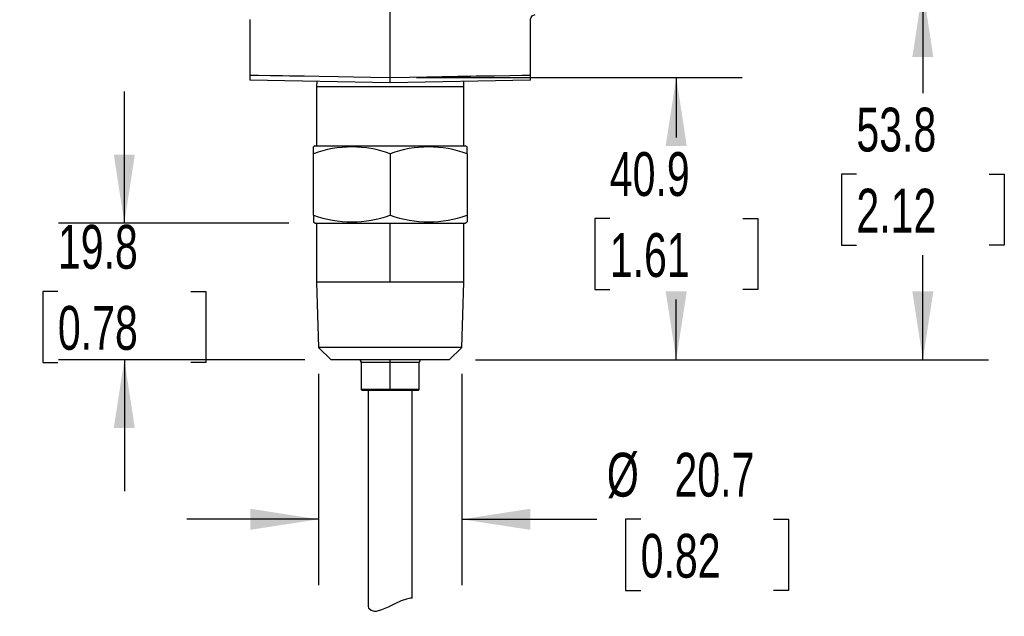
# Model space of a CAD drawing. Header units: millimetres. Extents: x 0 to 838, y 0 to 648.
# Tile 7 of 16: x 120 to 262, y 413 to 499. Entities that reach past the tile are written whole.
import ezdxf

# ---------------------------------------------------------------- set-up
doc = ezdxf.new("R2010")
doc.units = ezdxf.units.MM
doc.header["$LTSCALE"] = 3
doc.layers.add('DIMENSIONS', color=140, linetype='Continuous', lineweight=25)
doc.styles.add('SLDTEXTSTYLE0', font='TXT', dxfattribs={"width": 0.7})
doc.dimstyles.new('SLDDIMSTYLE0', dxfattribs={"dimtxt": 6.474023, "dimasz": 9.906, "dimexe": 0, "dimexo": 0.0625, "dimgap": 1.618506, "dimtad": 0, "dimtih": 1, "dimtoh": 1, "dimdec": 1, "dimrnd": 1e-09, "dimzin": 12, "dimdsep": 46, "dimtxsty": 'SLDTEXTSTYLE0', "dimsah": 1, "dimcen": 0.09, "dimadec": 0, "dimazin": 3, "dimtfac": 1, "dimtdec": 1, "dimtmove": 0, "dimatfit": 0, "dimfxl": 0, "dimfrac": 2, "dimtolj": 1, "dimtzin": 12, "dimarcsym": 0})
doc.dimstyles.new('SLDDIMSTYLE1', dxfattribs={"dimtxt": 6.474023, "dimasz": 9.906, "dimexe": 0, "dimexo": 0.0625, "dimgap": 1.618506, "dimtad": 0, "dimtih": 1, "dimtoh": 1, "dimdec": 1, "dimrnd": 1e-09, "dimzin": 12, "dimdsep": 46, "dimtxsty": 'SLDTEXTSTYLE0', "dimsah": 1, "dimcen": 0.09, "dimadec": 0, "dimazin": 3, "dimtfac": 1, "dimtdec": 1, "dimtofl": 0, "dimtmove": 0, "dimatfit": 3, "dimfxl": 0, "dimfrac": 2, "dimtolj": 1, "dimtzin": 12, "dimarcsym": 0})

# ---------------------------------------------------------------- blocks, each defined once
blk = doc.blocks.new('_D_11')
at = {"layer": 'DIMENSIONS'}
for p, q in [((155.6, 584.93), (86.62, 584.93)), ((96.14, 584.93), (96.14, 451.45)), ((96.14, 297.39), (96.14, 430.87)), ((169.7, 297.39), (86.62, 297.39))]:
    blk.add_line(p, q, dxfattribs=at)
for points in [[(96.14, 584.93), (94.62, 575.02), (97.67, 575.02)], [(96.14, 297.39), (97.67, 307.3), (94.62, 307.3)]]:
    blk.add_solid(points, dxfattribs=at)
at = {"layer": 'DIMENSIONS', "char_height": 6.35, "attachment_point": 1, "style": 'SLDTEXTSTYLE0'}
for s, insert in [('439.9', (83.83, 449.34)), ('[17.32]', (79.99, 439.06))]:
    blk.add_mtext(s, dxfattribs=dict(at, insert=insert))
blk = doc.blocks.new('_D_12')
at = {"layer": 'DIMENSIONS'}
for p, q in [((135.02, 469.6), (135.02, 488.65)), ((158.84, 469.6), (125.49, 469.6)), ((125.4, 459.7), (123.23, 459.7)), ((123.23, 459.7), (123.23, 449.41)), ((144.64, 459.7), (146.81, 459.7)), ((146.81, 459.7), (146.81, 449.41)), ((123.23, 449.41), (125.4, 449.41)), ((161.17, 449.79), (125.49, 449.79)), ((135.02, 449.79), (135.02, 430.74)), ((146.81, 449.41), (144.64, 449.41))]:
    blk.add_line(p, q, dxfattribs=at)
for points in [[(135.02, 469.6), (136.54, 479.51), (133.49, 479.51)], [(135.02, 449.79), (133.49, 439.89), (136.54, 439.89)]]:
    blk.add_solid(points, dxfattribs=at)
at = {"layer": 'DIMENSIONS', "char_height": 6.35, "attachment_point": 1, "style": 'SLDTEXTSTYLE0'}
for s, insert in [('19.8', (125.4, 469.33)), ('0.78', (125.4, 457.59))]:
    blk.add_mtext(s, dxfattribs=dict(at, insert=insert))
blk = doc.blocks.new('_D_13')
at = {"layer": 'DIMENSIONS'}
for p, q in [((163.14, 447.76), (163.14, 417.16)), ((183.88, 447.76), (183.88, 417.16)), ((163.14, 426.68), (144.09, 426.68)), ((183.88, 426.68), (203.43, 426.68)), ((209.77, 426.68), (207.59, 426.68)), ((207.59, 426.68), (207.59, 416.39)), ((229.01, 426.68), (231.18, 426.68)), ((231.18, 426.68), (231.18, 416.39)), ((207.59, 416.39), (209.77, 416.39)), ((231.18, 416.39), (229.01, 416.39))]:
    blk.add_line(p, q, dxfattribs=at)
for points in [[(163.14, 426.68), (153.24, 428.21), (153.24, 425.16)], [(183.88, 426.68), (193.79, 425.16), (193.79, 428.21)]]:
    blk.add_solid(points, dxfattribs=at)
at = {"layer": 'DIMENSIONS', "char_height": 6.35, "attachment_point": 1, "style": 'SLDTEXTSTYLE0'}
for s, insert in [('%%c', (204.88, 436.32)), ('20.7', (214.66, 436.32)), ('0.82', (209.77, 424.58))]:
    blk.add_mtext(s, dxfattribs=dict(at, insert=insert))
blk = doc.blocks.new('_D_14')
at = {"layer": 'DIMENSIONS'}
for p, q in [((177.33, 490.69), (224.44, 490.69)), ((214.92, 490.69), (214.92, 481.98)), ((205.3, 470.24), (203.12, 470.24)), ((203.12, 470.24), (203.12, 459.95)), ((224.54, 470.24), (226.71, 470.24)), ((226.71, 470.24), (226.71, 459.95)), ((203.12, 459.95), (205.3, 459.95)), ((226.71, 459.95), (224.54, 459.95)), ((214.92, 449.79), (214.92, 458.5)), ((185.86, 449.79), (224.44, 449.79))]:
    blk.add_line(p, q, dxfattribs=at)
for points in [[(214.92, 490.69), (213.39, 480.78), (216.44, 480.78)], [(214.92, 449.79), (216.44, 459.7), (213.39, 459.7)]]:
    blk.add_solid(points, dxfattribs=at)
at = {"layer": 'DIMENSIONS', "char_height": 6.35, "attachment_point": 1, "style": 'SLDTEXTSTYLE0'}
for s, insert in [('40.9', (205.3, 479.87)), ('1.61', (205.3, 468.14))]:
    blk.add_mtext(s, dxfattribs=dict(at, insert=insert))
blk = doc.blocks.new('_D_15')
at = {"layer": 'DIMENSIONS'}
for p, q in [((177.33, 503.55), (260.14, 503.55)), ((250.62, 503.55), (250.62, 488.41)), ((241, 476.67), (238.83, 476.67)), ((238.83, 476.67), (238.83, 466.38)), ((260.24, 476.67), (262.41, 476.67)), ((262.41, 476.67), (262.41, 466.38)), ((238.83, 466.38), (241, 466.38)), ((262.41, 466.38), (260.24, 466.38)), ((250.62, 449.79), (250.62, 464.93)), ((185.86, 449.79), (260.14, 449.79))]:
    blk.add_line(p, q, dxfattribs=at)
for points in [[(250.62, 503.55), (249.1, 493.64), (252.14, 493.64)], [(250.62, 449.79), (252.14, 459.7), (249.1, 459.7)]]:
    blk.add_solid(points, dxfattribs=at)
at = {"layer": 'DIMENSIONS', "char_height": 6.35, "attachment_point": 1, "style": 'SLDTEXTSTYLE0'}
for s, insert in [('53.8', (241, 486.31)), ('2.12', (241, 474.57))]:
    blk.add_mtext(s, dxfattribs=dict(at, insert=insert))

msp = doc.modelspace()

# ---------------------------------------------------------------- linework, layer by layer
for p, q in [((173.52, 490.69), (173.52, 501.74)), ((153.2, 499.06), (153.2, 491.03)), ((193.84, 491.03), (193.84, 499.06)), ((153.2, 491.03), (153.2, 490.28)), ((193.84, 490.28), (193.84, 491.03)), ((173.52, 489.92), (153.2, 490.28)), ((162.87, 490.11), (162.84, 489.37)), ((162.84, 489.37), (162.84, 480.78)), ((162.84, 489.37), (184.18, 489.37)), ((193.84, 490.28), (173.52, 489.92)), ((184.18, 489.37), (184.16, 490.11)), ((184.18, 480.78), (184.18, 489.37)), ((162.65, 480.78), (162.4, 480.63)), ((162.4, 479.64), (162.4, 480.63)), ((162.65, 480.78), (184.37, 480.78)), ((184.63, 480.63), (184.37, 480.78)), ((162.4, 470.74), (162.4, 479.64)), ((173.51, 479.64), (173.51, 470.74)), ((184.63, 479.64), (184.63, 470.74)), ((162.4, 470.74), (162.4, 469.76)), ((184.63, 470.74), (184.63, 469.75)), ((162.4, 469.75), (162.65, 469.6)), ((162.65, 469.6), (184.37, 469.6)), ((162.84, 469.6), (162.84, 461.02)), ((173.51, 461.02), (173.51, 469.6)), ((184.18, 461.02), (184.18, 469.6)), ((184.37, 469.6), (184.63, 469.75)), ((162.84, 461.02), (163.14, 451.57)), ((173.51, 461.02), (162.84, 461.02)), ((184.18, 461.02), (173.51, 461.02)), ((183.88, 451.57), (184.18, 461.02)), ((183.88, 451.57), (163.14, 451.57)), ((164.98, 449.79), (163.14, 451.57)), ((182.05, 449.79), (183.88, 451.57)), ((182.05, 449.79), (164.98, 449.79)), ((169.32, 449.41), (169.32, 445.47)), ((173.51, 449.41), (169.32, 449.41)), ((173.51, 449.41), (173.51, 449.79)), ((173.51, 445.47), (173.51, 449.41)), ((177.7, 449.41), (173.51, 449.41)), ((177.7, 445.47), (177.7, 449.41)), ((169.32, 445.47), (169.45, 445.35)), ((173.51, 445.47), (169.32, 445.47)), ((173.51, 445.35), (169.45, 445.35)), ((170.34, 445.35), (170.34, 414.13)), ((177.7, 445.47), (173.51, 445.47)), ((173.51, 445.35), (173.51, 445.47)), ((177.58, 445.35), (173.51, 445.35)), ((176.69, 415.25), (176.69, 445.35)), ((177.58, 445.35), (177.7, 445.47))]:
    msp.add_line(p, q)
at = {"flags": 128}
for points in [[(193.84, 499.06), (193.84, 499.15), (193.86, 499.26), (193.91, 499.39), (194.07, 499.61), (194.5, 499.81)], [(153.2, 491.03), (154.46, 491.01), (156.19, 490.98), (157.02, 490.96), (157.92, 490.95), (158.91, 490.93), (159.96, 490.91), (161.09, 490.9), (163.22, 490.86), (165.99, 490.81), (168.2, 490.78), (170.72, 490.73), (173.52, 490.69)], [(173.52, 490.69), (176.31, 490.73), (178.83, 490.78), (181.05, 490.81), (182.23, 490.83), (183.31, 490.85), (184.29, 490.87), (185.16, 490.88), (185.94, 490.9), (188.63, 490.94), (190.84, 490.98), (192.58, 491.01), (193.84, 491.03)], [(184.63, 479.64), (184.63, 480.36), (184.63, 480.63)], [(176.69, 415.25), (176.68, 415.25), (176.43, 415.24), (175.85, 415.14), (175.1, 414.89), (174.26, 414.5), (173.23, 413.98), (172.24, 413.55), (171.48, 413.35), (171.27, 413.32)], [(171.27, 413.32), (170.75, 413.46), (170.43, 413.76), (170.38, 414.13)]]:
    msp.add_lwpolyline(points, dxfattribs=at)
for centre, radius, start, end in [((-145.31, 490.31), 318.83, 359.9315, 0.0685), ((167.96, 464.29), 16.33, 70.1019, 109.8981), ((179.07, 464.29), 16.33, 70.1019, 109.8981), ((167.96, 486.09), 16.33, 250.1019, 289.8981), ((179.07, 486.09), 16.33, 250.1019, 289.8981), ((168.94, 449.41), 0.381, 0, 90), ((178.08, 449.41), 0.381, 90, 180)]:
    msp.add_arc(centre, radius, start, end)

# ---------------------------------------------------------------- dimensions: what is measured, and where the dimension line sits
at = {"layer": 'DIMENSIONS'}
for base, p1, p2, angle, text, dimstyle, picture, middle in [((96.14, 584.93), (173.51, 297.39), (159.41, 584.93), 90, '439.9\\P[17.32]', 'SLDDIMSTYLE1', '_D_11', (96.14, 441.16)), ((163.14, 426.68), (183.88, 451.57), (163.14, 451.57), 0, '%%c<>', 'SLDDIMSTYLE0', '_D_13', (219.39, 426.68))]:
    dim = msp.add_linear_dim(base=base, p1=p1, p2=p2, angle=angle, text=text, dimstyle=dimstyle, dxfattribs=at)
    dim.commit()
    dim.dimension.update_dxf_attribs({"geometry": picture, "text_midpoint": middle, "dimtype": 160})
for base, p1, p2, dimstyle, picture, middle in [((250.62, 449.79), (173.52, 503.55), (182.05, 449.79), 'SLDDIMSTYLE1', '_D_15', (250.62, 476.67)), ((214.92, 490.69), (182.05, 449.79), (173.52, 490.69), 'SLDDIMSTYLE1', '_D_14', (214.92, 470.24)), ((135.02, 449.79), (162.65, 469.6), (164.98, 449.79), 'SLDDIMSTYLE0', '_D_12', (135.02, 459.7))]:
    dim = msp.add_linear_dim(base=base, p1=p1, p2=p2, angle=90, dimstyle=dimstyle, dxfattribs=at)
    dim.commit()
    dim.dimension.update_dxf_attribs({"geometry": picture, "text_midpoint": middle, "dimtype": 160})

doc.saveas('drawing.dxf')
